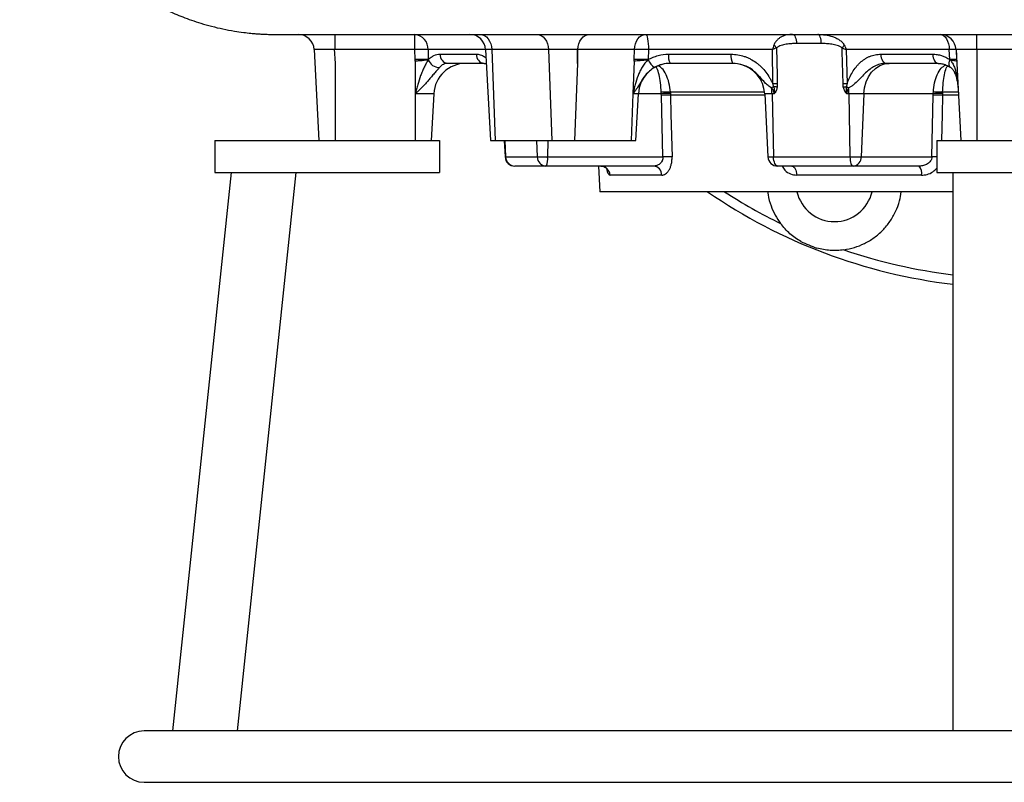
# Model space of a CAD drawing. Header units: millimetres. Extents: x 1899 to 3087, y 857 to 4238.
# Tile 1 of 10: x 1906 to 2519, y 857 to 1332. Entities that reach past the tile are written whole.
import ezdxf

# ---------------------------------------------------------------- set-up
doc = ezdxf.new("R2010")
doc.units = ezdxf.units.MM
doc.header["$LTSCALE"] = 2

msp = doc.modelspace()

# ---------------------------------------------------------------- linework, layer by layer
at = {"color": 7, "linetype": 'Continuous', "lineweight": 25}
for p, q in [((2102.32, 1313.7), (2102.32, 1323.17)), ((2152.1, 1313.7), (2152.1, 1323.17)), ((2484.32, 1323.17), (2491.19, 1323.17)), ((2089.36, 1313.7), (2092.32, 1257.17)), ((2101.86, 1314.11), (2102.32, 1305.17)), ((2152.1, 1313.7), (2102.32, 1313.7)), ((2152.27, 1307.51), (2152.1, 1313.7)), ((2160.28, 1313.7), (2160.45, 1307.51)), ((2196.16, 1313.69), (2199.13, 1257.17)), ((2235.32, 1313.7), (2199.96, 1313.7)), ((2199.96, 1313.7), (2202.05, 1257.17)), ((2235.32, 1313.7), (2237.41, 1257.17)), ((2253.33, 1314.11), (2253.33, 1305.17)), ((2288.84, 1313.7), (2253.65, 1313.7)), ((2288.73, 1307.51), (2288.84, 1313.7)), ((2297.64, 1313.7), (2297.53, 1307.51)), ((2374.84, 1313.7), (2297.64, 1313.7)), ((2375.2, 1292.37), (2374.84, 1313.7)), ((2485.1, 1313.7), (2420.88, 1313.7)), ((2420.88, 1313.7), (2421.39, 1292.37)), ((2485.43, 1307.51), (2485.1, 1313.7)), ((2489.34, 1314.11), (2489.81, 1305.17)), ((2502.32, 1313.72), (2502.32, 1257.17)), ((2167.69, 1310.86), (2190.34, 1310.86)), ((2310.17, 1310.86), (2349.07, 1310.86)), ((2442.43, 1310.86), (2474.78, 1310.86)), ((2102.32, 1305.17), (2102.32, 1257.17)), ((2152.32, 1306.5), (2152.32, 1286.22)), ((2195.25, 1305.17), (2172.59, 1305.17)), ((2253.33, 1305.17), (2251.55, 1257.17)), ((2288.74, 1306.5), (2287.98, 1286.22)), ((2350.11, 1305.17), (2311.21, 1305.17)), ((2478.22, 1305.17), (2445.87, 1305.17)), ((2489.81, 1305.17), (2492.32, 1257.17)), ((2163.85, 1286.22), (2152.32, 1286.22)), ((2152.32, 1286.22), (2152.32, 1257.17)), ((2163.85, 1286.22), (2162.32, 1257.17)), ((2287.98, 1286.22), (2286.91, 1257.17)), ((2289.84, 1257.17), (2291.36, 1286.22)), ((2306.62, 1246.86), (2305.66, 1285.27)), ((2370.06, 1286.22), (2372.12, 1246.86)), ((2374.64, 1286.22), (2375.57, 1246.86)), ((2375.92, 1286.22), (2374.64, 1286.22)), ((2422.57, 1286.22), (2421.2, 1286.22)), ((2431.8, 1286.22), (2422.57, 1286.22)), ((2422.57, 1286.22), (2423.21, 1246.86)), ((2431.8, 1286.22), (2430.16, 1246.86)), ((2475.14, 1286.22), (2431.8, 1286.22)), ((2474.28, 1246.86), (2475.13, 1285.27)), ((2027.32, 1257.17), (2027.32, 1237.17)), ((2027.32, 1257.17), (2167.32, 1257.17)), ((2167.32, 1257.17), (2167.32, 1237.17)), ((2199.13, 1257.17), (2202.05, 1257.17)), ((2202.05, 1257.17), (2237.41, 1257.17)), ((2207.75, 1257.17), (2208.29, 1246.86)), ((2237.41, 1257.17), (2251.55, 1257.17)), ((2251.55, 1257.17), (2286.91, 1257.17)), ((2286.91, 1257.17), (2289.84, 1257.17)), ((2477.32, 1257.17), (2477.32, 1237.17)), ((2477.32, 1257.17), (2577.32, 1257.17)), ((2208.6, 1246.86), (2228.33, 1246.86)), ((2228.33, 1246.86), (2234.77, 1246.86)), ((2234.77, 1246.86), (2306.62, 1246.86)), ((2375.57, 1246.86), (2423.21, 1246.86)), ((2423.21, 1246.86), (2430.16, 1246.86)), ((2430.16, 1246.86), (2474.28, 1246.86)), ((2214.3, 1241.17), (2214.28, 1241.17)), ((2233.67, 1241.17), (2214.3, 1241.17)), ((2233.99, 1241.17), (2233.67, 1241.17)), ((2300.78, 1241.17), (2233.99, 1241.17)), ((2266.49, 1241.17), (2267.32, 1225.17)), ((2378.28, 1241.17), (2378.12, 1241.17)), ((2425.07, 1241.17), (2378.28, 1241.17)), ((2425.41, 1241.17), (2425.07, 1241.17)), ((2466.42, 1241.17), (2425.41, 1241.17)), ((2037.66, 1237.17), (2001.09, 889.17)), ((2027.32, 1237.17), (2167.32, 1237.17)), ((2077.88, 1237.17), (2041.31, 889.17)), ((2305.87, 1235.49), (2273.68, 1235.49)), ((2467.79, 1235.49), (2390.07, 1235.49)), ((2477.32, 1237.17), (2577.32, 1237.17)), ((2487.32, 1237.17), (2487.32, 889.17)), ((2487.32, 1225.17), (2267.32, 1225.17)), ((3071.32, 889.17), (1983.32, 889.17)), ((1983.32, 857.17), (3071.32, 857.17))]:
    msp.add_line(p, q, dxfattribs=at)
at = {"color": 8, "linetype": 'Continuous', "lineweight": 25}
for p, q in [((2196.12, 1313.7), (2160.28, 1313.7)), ((2291.36, 1286.22), (2287.98, 1286.22)), ((2305.62, 1286.22), (2291.36, 1286.22)), ((2374.64, 1286.22), (2370.06, 1286.22)), ((2490.85, 1285.27), (2480.93, 1285.27)), ((2208.09, 1257.17), (2208.6, 1246.86)), ((2227.85, 1257.17), (2228.33, 1246.86)), ((2234.84, 1257.17), (2234.77, 1246.86)), ((2208.29, 1246.86), (2208.6, 1246.86)), ((2372.12, 1246.86), (2375.57, 1246.86))]:
    msp.add_line(p, q, dxfattribs=at)
at = {"color": 7, "linetype": 'Continuous', "lineweight": 25, "flags": 128}
for points in [[(2192.9, 1323.17), (2194.23, 1322.99), (2195.52, 1322.46), (2196.71, 1321.6), (2197.77, 1320.43), (2198.65, 1319), (2199.32, 1317.36), (2199.76, 1315.57), (2199.96, 1313.7)], [(2228.25, 1323.17), (2229.59, 1322.99), (2230.87, 1322.46), (2232.07, 1321.6), (2233.12, 1320.43), (2234, 1319), (2234.68, 1317.36), (2235.12, 1315.57), (2235.32, 1313.7)], [(2253.65, 1313.7), (2253.84, 1315.57), (2254.29, 1317.36), (2254.96, 1319), (2255.84, 1320.43), (2256.9, 1321.6), (2258.09, 1322.46), (2259.37, 1322.99), (2260.71, 1323.17)], [(2288.84, 1313.7), (2289.04, 1315.57), (2289.48, 1317.36), (2290.16, 1319), (2291.04, 1320.43), (2292.09, 1321.6), (2293.28, 1322.46), (2294.57, 1322.99), (2295.9, 1323.17)], [(2295.9, 1323.17), (2296.23, 1322.99), (2296.55, 1322.46), (2296.84, 1321.6), (2297.1, 1320.43), (2297.32, 1319), (2297.48, 1317.36), (2297.59, 1315.57), (2297.64, 1313.7)], [(2387.48, 1323.17), (2387.94, 1323.07), (2388.38, 1322.75), (2388.79, 1322.23), (2389.15, 1321.53), (2389.45, 1320.67), (2389.69, 1319.69), (2389.84, 1318.61), (2389.91, 1317.49)], [(2405.36, 1317.49), (2405.3, 1318.61), (2405.17, 1319.69), (2404.96, 1320.67), (2404.69, 1321.53), (2404.37, 1322.23), (2404, 1322.75), (2403.61, 1323.07), (2403.2, 1323.17)], [(2479.37, 1323.17), (2480.46, 1322.99), (2481.5, 1322.46), (2482.47, 1321.6), (2483.32, 1320.43), (2484.04, 1319), (2484.58, 1317.36), (2484.94, 1315.57), (2485.1, 1313.7)], [(2502.32, 1313.72), (2502.33, 1315.57), (2502.33, 1317.34), (2502.33, 1318.96), (2502.33, 1320.39), (2502.33, 1321.56), (2502.33, 1322.43), (2502.33, 1322.98), (2502.33, 1323.19)], [(2377.51, 1314.8), (2377.79, 1297.52), (2377.88, 1292.37)], [(2418.87, 1292.37), (2418.4, 1312.34), (2418.34, 1314.8)], [(2442.43, 1310.86), (2442.53, 1309.73), (2442.74, 1308.66), (2443.07, 1307.68), (2443.5, 1306.82), (2444.01, 1306.12), (2444.59, 1305.6), (2445.22, 1305.28), (2445.87, 1305.17)], [(2474.78, 1310.86), (2474.88, 1309.73), (2475.09, 1308.66), (2475.42, 1307.68), (2475.85, 1306.82), (2476.36, 1306.12), (2476.94, 1305.6), (2477.57, 1305.28), (2478.22, 1305.17)], [(2431.8, 1286.22), (2432.24, 1289.97), (2433.23, 1293.55), (2434.75, 1296.82), (2436.72, 1299.68), (2439.09, 1302.02), (2441.76, 1303.75), (2444.65, 1304.81), (2447.64, 1305.17)], [(2419.05, 1290.34), (2419.31, 1290.39), (2419.57, 1290.44), (2419.83, 1290.49), (2420.09, 1290.54), (2420.34, 1290.58), (2420.59, 1290.63), (2420.83, 1290.67), (2421.08, 1290.72)], [(2311.36, 1285.27), (2311.66, 1273.29), (2312.33, 1246.86)], [(2378.28, 1241.17), (2377.77, 1241.28), (2377.28, 1241.6), (2376.82, 1242.12), (2376.41, 1242.82), (2376.08, 1243.68), (2375.82, 1244.66), (2375.65, 1245.73), (2375.57, 1246.86)], [(2423.21, 1246.86), (2423.26, 1245.73), (2423.38, 1244.66), (2423.55, 1243.68), (2423.79, 1242.82), (2424.06, 1242.12), (2424.38, 1241.6), (2424.72, 1241.28), (2425.07, 1241.17)], [(2386.91, 1241.17), (2387.51, 1241.07), (2388.08, 1240.75), (2388.62, 1240.23), (2389.09, 1239.53), (2389.48, 1238.67), (2389.78, 1237.69), (2389.98, 1236.61), (2390.07, 1235.49)]]:
    msp.add_lwpolyline(points, dxfattribs=at)
at = {"color": 8, "linetype": 'Continuous', "lineweight": 25, "flags": 128}
for points in [[(2485.46, 1307.45), (2485.09, 1306.42), (2484.87, 1305.44), (2484.81, 1304.56), (2484.92, 1303.81), (2485.18, 1303.21), (2485.57, 1302.81)], [(2480.93, 1285.27), (2480.68, 1273.29), (2480.33, 1257.17)]]:
    msp.add_lwpolyline(points, dxfattribs=at)
at = {"color": 7, "linetype": 'Continuous', "lineweight": 25}
for centre, radius, start, end in [((2079.37, 1313.17), 10, 3, 90), ((2151.16, 1314.1), 9.12, 357.47669, 84.12524), ((2186.18, 1313.17), 10, 2.77249, 89.98976), ((2479.37, 1313.17), 10, 3, 90), ((2156.19, 1190.8), 122.97, 88.09387, 91.90613), ((2293.24, 1170.38), 143.38, 88.24241, 91.75759), ((2365, 1303.93), 16.57, 41.00588, 49.1458), ((2402.21, 1329), 21.49, 318.63575, 324.29914), ((2487.23, 1286.18), 27.6, 85.57576, 94.42424), ((2156.36, 1184.61), 122.97, 88.09387, 91.90613), ((2167.32, 1309.89), 7.31, 199.51743, 270.46369), ((2173.15, 1310.62), 5.47, 177.47669, 264.12524), ((2195.81, 1310.62), 5.47, 177.47669, 264.12524), ((2293.13, 1164.2), 143.38, 88.24241, 91.75759), ((2306.77, 1310.96), 9.92, 200.75888, 237.71404), ((2319.01, 1309.54), 8.93, 171.48605, 209.25327), ((2357.9, 1309.54), 8.93, 171.48605, 209.25327), ((2487.56, 1279.99), 27.6, 85.57576, 94.42424), ((2183.82, 1285.17), 20, 90, 177), ((2311.33, 1285.17), 20, 90, 120.58098), ((2350.09, 1285.17), 20, 3, 77.33093), ((2311.33, 1285.17), 20, 133.19681, 177), ((2426.94, 1214.42), 91.92, 123.9002, 124.85583), ((2331.63, 1285.22), 43.02, 1.33663, 6.18588), ((2376.54, 1122.62), 169.76, 89.54683, 90.45317), ((2364.78, 1222.27), 69.31, 79.17526, 80.96455), ((2420.13, 1142.89), 149.49, 89.51692, 90.48308), ((2429.98, 1302.93), 15.11, 233.90628, 239.92173), ((2360.1, 1285.22), 62.47, 0.915, 4.25004), ((2308.43, 1248.36), 38.92, 85.81665, 94.18335), ((2310.5, 1217.41), 68.98, 89.32885, 94.05811), ((2308.51, 1211.23), 74.09, 87.79575, 92.20425), ((2478.03, 1208.1), 77.22, 87.84407, 92.15593), ((2479.6, 1232.58), 53.82, 88.56536, 94.75317), ((2478.06, 1246.73), 40.55, 85.90767, 94.09233), ((2214.28, 1247.17), 6, 183, 270), ((2214.44, 1247.01), 5.84, 181.48536, 268.6114), ((2233.99, 1246.83), 5.66, 179.68094, 266.75649), ((2223.48, 1245.51), 11.37, 337.54529, 6.79139), ((2309.47, 1173.15), 73.76, 87.77982, 92.22018), ((2378.12, 1247.17), 6, 183, 270), ((2424.76, 1246.55), 5.41, 276.91266, 3.29475), ((2267.77, 1235.26), 5.91, 2.18988, 89.27484), ((2300.32, 1235.64), 5.55, 358.40836, 85.29298), ((2460.63, 1236.77), 7.27, 349.81944, 37.25961), ((2527.32, 1505.17), 340, 235.43968, 263.24367), ((2413.57, 1230.55), 24, 192.94606, 347.05394), ((2527.32, 1505.17), 338.94, 246.58727, 248.41273), ((1983.32, 873.17), 16, 90, 270)]:
    msp.add_arc(centre, radius, start, end, dxfattribs=at)
at = {"color": 8, "linetype": 'Continuous', "lineweight": 25}
for centre, radius, start, end in [((2476.78, 1190.25), 56.66, 89.45113, 92.53363), ((2527.32, 1505.17), 334.1, 236.93589, 243.8372), ((2527.32, 1505.17), 334.1, 251.1628, 263.12389)]:
    msp.add_arc(centre, radius, start, end, dxfattribs=at)
at = {"color": 7, "linetype": 'Continuous', "lineweight": 25}
for points, knots in [([(1905.8, 1481.46), (1905.82, 1481.01), (1905.94, 1478.32), (1906.31, 1471.87), (1907.2, 1461.77), (1909.12, 1450.58), (1911.57, 1440.5), (1914.11, 1432.2), (1917.75, 1422.12), (1923.32, 1409.66), (1931.84, 1394.98), (1941.95, 1381.22), (1953.27, 1368.83), (1965.09, 1358.35), (1976.52, 1349.99), (1986.86, 1343.68), (1995.36, 1339.27), (2002.05, 1336.23), (2007.51, 1333.99), (2012.97, 1331.97), (2018.93, 1330.02), (2025.47, 1328.18), (2032.41, 1326.55), (2039.1, 1325.29), (2044.92, 1324.45), (2049.41, 1323.95), (2052.42, 1323.68), (2054.32, 1323.55), (2055.55, 1323.47), (2056.58, 1323.41), (2057.99, 1323.33), (2059.5, 1323.27), (2061.06, 1323.23), (2062.54, 1323.2), (2064.04, 1323.18), (2065.68, 1323.17), (2067.56, 1323.17), (2069.84, 1323.17), (2072.68, 1323.17), (2076.25, 1323.17), (2081.49, 1323.17), (2089.23, 1323.17), (2100.02, 1323.17), (2112.71, 1323.17), (2127.23, 1323.17), (2143.53, 1323.17), (2161.51, 1323.17), (2181.04, 1323.17), (2201.99, 1323.17), (2224.21, 1323.17), (2247.55, 1323.17), (2271.52, 1323.17), (2295.67, 1323.17), (2319.47, 1323.17), (2342.68, 1323.17), (2365.13, 1323.17), (2386.69, 1323.17), (2407.27, 1323.17), (2426.8, 1323.17), (2445.84, 1323.17), (2464.87, 1323.17), (2477.79, 1323.17), (2484.32, 1323.17)], [0, 0, 0, 0, 0.00147, 0.008891, 0.021234, 0.034626, 0.046106, 0.05531, 0.063244, 0.081618, 0.100316, 0.119129, 0.137743, 0.15539, 0.170916, 0.184159, 0.195115, 0.202275, 0.208214, 0.214447, 0.221303, 0.228738, 0.236697, 0.244614, 0.251025, 0.255938, 0.259437, 0.260934, 0.262191, 0.263643, 0.265408, 0.270103, 0.276545, 0.284829, 0.294965, 0.306953, 0.320795, 0.336487, 0.354028, 0.37342, 0.394301, 0.427696, 0.460824, 0.493758, 0.526574, 0.559344, 0.592118, 0.624861, 0.657525, 0.690062, 0.722434, 0.754422, 0.785077, 0.814234, 0.841861, 0.867953, 0.892542, 0.91566, 0.937328, 0.957655, 0.978564, 1, 1, 1, 1]), ([(2387.48, 1323.17), (2386.32, 1323.17), (2385.19, 1323.07), (2382.98, 1322.65), (2381.9, 1322.32), (2380.34, 1321.58), (2379.83, 1321.3), (2378.86, 1320.64), (2378.4, 1320.26), (2377.52, 1319.39), (2377.11, 1318.9), (2376.57, 1318.06), (2376.4, 1317.77), (2376.1, 1317.14), (2375.96, 1316.81), (2375.84, 1316.46)], [0, 0, 0, 0, 0.25, 0.25, 0.5, 0.5, 0.625, 0.625, 0.75, 0.75, 0.875, 0.875, 0.9375, 0.9375, 1, 1, 1, 1]), ([(2403.2, 1323.17), (2404.75, 1323.17), (2406.29, 1323.07), (2409.33, 1322.65), (2410.83, 1322.32), (2413.05, 1321.58), (2413.77, 1321.3), (2415.16, 1320.64), (2415.84, 1320.26), (2417.13, 1319.39), (2417.74, 1318.9), (2418.55, 1318.06), (2418.8, 1317.77), (2419.27, 1317.14), (2419.48, 1316.81), (2419.66, 1316.46)], [0, 0, 0, 0, 0.25, 0.25, 0.5, 0.5, 0.625, 0.625, 0.75, 0.75, 0.875, 0.875, 0.9375, 0.9375, 1, 1, 1, 1]), ([(2491.19, 1323.17), (2491.62, 1323.17), (2492.06, 1323.17), (2492.94, 1323.18), (2493.38, 1323.18), (2494.73, 1323.18), (2495.65, 1323.18), (2497.53, 1323.19), (2498.49, 1323.19), (2500.4, 1323.19), (2501.36, 1323.19), (2502.33, 1323.19)], [0, 0, 0, 0, 0.125, 0.125, 0.25, 0.25, 0.5, 0.5, 0.75, 0.75, 1, 1, 1, 1]), ([(2101.88, 1313.7), (2101.04, 1313.7), (2100.22, 1313.7), (2098.59, 1313.7), (2097.8, 1313.7), (2096.67, 1313.7), (2096.3, 1313.7), (2095.58, 1313.7), (2095.22, 1313.7), (2094.2, 1313.7), (2093.57, 1313.7), (2092.42, 1313.7), (2091.9, 1313.7), (2091, 1313.7), (2090.62, 1313.7), (2090.15, 1313.7), (2090.01, 1313.7), (2089.78, 1313.7), (2089.68, 1313.7), (2089.44, 1313.7), (2089.36, 1313.7), (2089.36, 1313.7)], [0, 0, 0, 0, 0.125, 0.125, 0.25, 0.25, 0.3125, 0.3125, 0.375, 0.375, 0.5, 0.5, 0.625, 0.625, 0.75, 0.75, 0.8125, 0.8125, 0.875, 0.875, 1, 1, 1, 1]), ([(2253.33, 1313.7), (2252.72, 1313.7), (2252.05, 1313.7), (2250.63, 1313.7), (2249.89, 1313.7), (2248.74, 1313.7), (2248.34, 1313.7), (2247.54, 1313.7), (2247.13, 1313.7), (2245.91, 1313.7), (2245.08, 1313.7), (2243.43, 1313.7), (2242.59, 1313.7), (2240.97, 1313.7), (2240.18, 1313.7), (2239.04, 1313.7), (2238.66, 1313.7), (2237.93, 1313.7), (2237.57, 1313.7), (2236.55, 1313.7), (2235.91, 1313.7), (2235.32, 1313.7)], [0, 0, 0, 0, 0.125, 0.125, 0.25, 0.25, 0.3125, 0.3125, 0.375, 0.375, 0.5, 0.5, 0.625, 0.625, 0.75, 0.75, 0.8125, 0.8125, 0.875, 0.875, 1, 1, 1, 1]), ([(2375.84, 1316.46), (2375.69, 1316.01), (2375.53, 1315.56), (2375.2, 1314.64), (2375.02, 1314.17), (2374.84, 1313.7)], [0, 0, 0, 0, 0.5, 0.5, 1, 1, 1, 1]), ([(2377.51, 1314.8), (2377.08, 1314.63), (2376.65, 1314.44), (2375.76, 1314.08), (2375.3, 1313.89), (2374.84, 1313.7)], [0, 0, 0, 0, 0.5, 0.5, 1, 1, 1, 1]), ([(2389.91, 1317.49), (2388.82, 1317.49), (2387.74, 1317.46), (2385.6, 1317.32), (2384.53, 1317.21), (2382.41, 1316.88), (2381.36, 1316.66), (2379.83, 1316.17), (2379.32, 1315.98), (2378.6, 1315.62), (2378.36, 1315.49), (2377.91, 1315.18), (2377.7, 1315.01), (2377.51, 1314.8)], [0, 0, 0, 0, 0.25, 0.25, 0.5, 0.5, 0.75, 0.75, 0.875, 0.875, 0.9375, 0.9375, 1, 1, 1, 1]), ([(2418.34, 1314.8), (2418.13, 1315.01), (2417.9, 1315.18), (2417.41, 1315.49), (2417.16, 1315.62), (2416.38, 1315.98), (2415.84, 1316.17), (2414.22, 1316.66), (2413.12, 1316.88), (2410.9, 1317.21), (2409.79, 1317.32), (2407.58, 1317.46), (2406.47, 1317.49), (2405.36, 1317.49)], [0, 0, 0, 0, 0.0625, 0.0625, 0.125, 0.125, 0.25, 0.25, 0.5, 0.5, 0.75, 0.75, 1, 1, 1, 1]), ([(2418.34, 1314.8), (2418.8, 1314.63), (2419.24, 1314.44), (2420.08, 1314.08), (2420.49, 1313.89), (2420.88, 1313.7)], [0, 0, 0, 0, 0.5, 0.5, 1, 1, 1, 1]), ([(2419.66, 1316.46), (2419.9, 1316.01), (2420.12, 1315.56), (2420.53, 1314.64), (2420.72, 1314.17), (2420.88, 1313.7)], [0, 0, 0, 0, 0.5, 0.5, 1, 1, 1, 1]), ([(2502.32, 1313.72), (2501.49, 1313.72), (2500.66, 1313.72), (2499.02, 1313.71), (2498.22, 1313.7), (2496.69, 1313.7), (2495.95, 1313.7), (2494.55, 1313.7), (2493.91, 1313.7), (2493.02, 1313.7), (2492.73, 1313.7), (2492.19, 1313.7), (2491.93, 1313.7), (2491.22, 1313.7), (2490.82, 1313.7), (2490.14, 1313.7), (2489.88, 1313.7), (2489.51, 1313.7), (2489.4, 1313.7), (2489.37, 1313.7)], [0, 0, 0, 0, 0.125, 0.125, 0.25, 0.25, 0.375, 0.375, 0.5, 0.5, 0.5625, 0.5625, 0.625, 0.625, 0.75, 0.75, 0.875, 0.875, 1, 1, 1, 1]), ([(2160.36, 1307.39), (2160.31, 1307.35), (2160.25, 1307.33), (2160.14, 1307.28), (2160.08, 1307.26), (2159.9, 1307.21), (2159.77, 1307.19), (2159.38, 1307.11), (2159.1, 1307.08), (2158.21, 1306.97), (2157.56, 1306.92), (2156.16, 1306.8), (2155.43, 1306.74), (2153.91, 1306.62), (2153.11, 1306.56), (2152.32, 1306.5)], [0, 0, 0, 0, 0.03125, 0.03125, 0.0625, 0.0625, 0.125, 0.125, 0.25, 0.25, 0.5, 0.5, 0.75, 0.75, 1, 1, 1, 1]), ([(2160.36, 1307.39), (2159.96, 1306.72), (2159.55, 1306), (2158.92, 1304.83), (2158.71, 1304.43), (2158.29, 1303.62), (2158.09, 1303.21), (2157.49, 1301.95), (2157.1, 1301.08), (2156.37, 1299.32), (2156.01, 1298.41), (2155.01, 1295.67), (2154.42, 1293.81), (2153.6, 1290.98), (2153.33, 1290.03), (2152.82, 1288.13), (2152.57, 1287.17), (2152.32, 1286.22)], [0, 0, 0, 0, 0.125, 0.125, 0.1875, 0.1875, 0.25, 0.25, 0.375, 0.375, 0.5, 0.5, 0.75, 0.75, 0.875, 0.875, 1, 1, 1, 1]), ([(2160.36, 1307.39), (2160.38, 1307.4), (2160.39, 1307.42), (2160.41, 1307.43), (2160.42, 1307.43), (2160.42, 1307.44), (2160.43, 1307.45)], [0, 0, 0, 0, 0.00004581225, 0.00004581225, 0.00004581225, 0.00006531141, 0.00006531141, 0.00006531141, 0.00006531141]), ([(2160.45, 1307.51), (2160.99, 1308.06), (2161.55, 1308.54), (2162.71, 1309.37), (2163.31, 1309.73), (2165.14, 1310.57), (2166.39, 1310.86), (2167.69, 1310.86)], [0, 0, 0, 0, 0.25, 0.25, 0.5, 0.5, 1, 1, 1, 1]), ([(2297.38, 1307.39), (2296.66, 1306.72), (2296, 1306), (2295.08, 1304.83), (2294.79, 1304.43), (2294.23, 1303.62), (2293.96, 1303.21), (2293.2, 1301.95), (2292.75, 1301.08), (2291.9, 1299.32), (2291.52, 1298.41), (2290.47, 1295.67), (2289.88, 1293.81), (2289.11, 1290.98), (2288.87, 1290.03), (2288.41, 1288.13), (2288.19, 1287.17), (2287.98, 1286.22)], [0, 0, 0, 0, 0.125, 0.125, 0.1875, 0.1875, 0.25, 0.25, 0.375, 0.375, 0.5, 0.5, 0.75, 0.75, 0.875, 0.875, 1, 1, 1, 1]), ([(2297.38, 1307.39), (2297.28, 1307.35), (2297.19, 1307.33), (2297, 1307.28), (2296.9, 1307.26), (2296.61, 1307.21), (2296.42, 1307.19), (2295.83, 1307.11), (2295.43, 1307.08), (2294.26, 1306.97), (2293.49, 1306.92), (2291.98, 1306.8), (2291.27, 1306.74), (2289.93, 1306.62), (2289.29, 1306.56), (2288.74, 1306.5)], [0, 0, 0, 0, 0.03125, 0.03125, 0.0625, 0.0625, 0.125, 0.125, 0.25, 0.25, 0.5, 0.5, 0.75, 0.75, 1, 1, 1, 1]), ([(2297.38, 1307.39), (2297.4, 1307.4), (2297.43, 1307.42), (2297.46, 1307.43), (2297.47, 1307.43), (2297.48, 1307.44), (2297.49, 1307.45)], [0, 0, 0, 0, 0.00004581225, 0.00004581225, 0.00004581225, 0.00006531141, 0.00006531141, 0.00006531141, 0.00006531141]), ([(2297.53, 1307.51), (2298.49, 1308.06), (2299.49, 1308.54), (2301.53, 1309.37), (2302.58, 1309.73), (2305.78, 1310.57), (2307.95, 1310.86), (2310.17, 1310.86)], [0, 0, 0, 0, 0.25, 0.25, 0.5, 0.5, 1, 1, 1, 1]), ([(2349.07, 1310.86), (2350.48, 1310.86), (2351.89, 1310.74), (2354.65, 1310.29), (2356, 1309.95), (2357.99, 1309.28), (2358.65, 1309.04), (2359.95, 1308.48), (2360.59, 1308.18), (2362.47, 1307.2), (2363.66, 1306.45), (2365.36, 1305.2), (2365.91, 1304.77), (2366.98, 1303.84), (2367.51, 1303.36), (2369.02, 1301.86), (2369.95, 1300.79), (2371.66, 1298.54), (2372.44, 1297.36), (2373.52, 1295.52), (2373.87, 1294.9), (2374.54, 1293.64), (2374.86, 1293), (2375.2, 1292.37)], [0, 0, 0, 0, 0.125, 0.125, 0.25, 0.25, 0.3125, 0.3125, 0.375, 0.375, 0.5, 0.5, 0.5625, 0.5625, 0.625, 0.625, 0.75, 0.75, 0.875, 0.875, 0.9375, 0.9375, 1, 1, 1, 1]), ([(2421.39, 1292.37), (2421.64, 1293), (2421.89, 1293.64), (2422.4, 1294.9), (2422.67, 1295.52), (2423.5, 1297.36), (2424.11, 1298.55), (2425.46, 1300.81), (2426.19, 1301.87), (2427.38, 1303.37), (2427.79, 1303.84), (2428.65, 1304.77), (2429.1, 1305.21), (2430.48, 1306.47), (2431.44, 1307.21), (2432.96, 1308.18), (2433.47, 1308.48), (2434.53, 1309.04), (2435.07, 1309.29), (2436.72, 1309.96), (2437.83, 1310.29), (2440.1, 1310.74), (2441.26, 1310.86), (2442.43, 1310.86)], [0, 0, 0, 0, 0.0625, 0.0625, 0.125, 0.125, 0.25, 0.25, 0.375, 0.375, 0.4375, 0.4375, 0.5, 0.5, 0.625, 0.625, 0.6875, 0.6875, 0.75, 0.75, 0.875, 0.875, 1, 1, 1, 1]), ([(2474.78, 1310.86), (2475.71, 1310.86), (2476.63, 1310.79), (2478.47, 1310.5), (2479.38, 1310.28), (2482.06, 1309.43), (2483.78, 1308.6), (2485.43, 1307.51)], [0, 0, 0, 0, 0.25, 0.25, 0.5, 0.5, 1, 1, 1, 1]), ([(2485.56, 1307.39), (2485.53, 1307.4), (2485.51, 1307.42), (2485.49, 1307.43), (2485.48, 1307.43), (2485.47, 1307.44), (2485.46, 1307.45)], [0, 0, 0, 0, 0.00004581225, 0.00004581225, 0.00004581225, 0.00006531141, 0.00006531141, 0.00006531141, 0.00006531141]), ([(2485.56, 1307.39), (2486.17, 1306.72), (2486.69, 1306), (2487.36, 1304.83), (2487.56, 1304.43), (2487.94, 1303.62), (2488.11, 1303.21), (2488.58, 1301.95), (2488.85, 1301.08), (2489.3, 1299.32), (2489.49, 1298.41), (2489.98, 1295.67), (2490.21, 1293.81), (2490.48, 1290.98), (2490.56, 1290.03), (2490.69, 1288.13), (2490.75, 1287.17), (2490.8, 1286.22)], [0, 0, 0, 0, 0.125, 0.125, 0.1875, 0.1875, 0.25, 0.25, 0.375, 0.375, 0.5, 0.5, 0.75, 0.75, 0.875, 0.875, 1, 1, 1, 1]), ([(2485.56, 1307.39), (2485.64, 1307.35), (2485.71, 1307.33), (2485.87, 1307.28), (2485.95, 1307.26), (2486.17, 1307.21), (2486.32, 1307.19), (2486.76, 1307.11), (2487.04, 1307.08), (2487.81, 1306.97), (2488.25, 1306.92), (2488.98, 1306.8), (2489.26, 1306.74), (2489.64, 1306.62), (2489.74, 1306.56), (2489.74, 1306.5)], [0, 0, 0, 0, 0.03125, 0.03125, 0.0625, 0.0625, 0.125, 0.125, 0.25, 0.25, 0.5, 0.5, 0.75, 0.75, 1, 1, 1, 1]), ([(2167.38, 1302.57), (2166.97, 1302.1), (2166.49, 1301.57), (2165.7, 1300.67), (2165.42, 1300.35), (2164.85, 1299.69), (2164.56, 1299.35), (2163.67, 1298.32), (2163.06, 1297.6), (2161.81, 1296.12), (2161.18, 1295.36), (2159.9, 1293.88), (2159.26, 1293.14), (2157.94, 1291.69), (2157.27, 1290.98), (2155.89, 1289.59), (2155.19, 1288.9), (2154.12, 1287.89), (2153.76, 1287.55), (2153.05, 1286.88), (2152.68, 1286.55), (2152.32, 1286.22)], [0, 0, 0, 0, 0.125, 0.125, 0.1875, 0.1875, 0.25, 0.25, 0.375, 0.375, 0.5, 0.5, 0.625, 0.625, 0.75, 0.75, 0.875, 0.875, 0.9375, 0.9375, 1, 1, 1, 1]), ([(2172.59, 1305.17), (2171.63, 1305.17), (2170.7, 1304.95), (2169.37, 1304.29), (2168.94, 1304.01), (2168.13, 1303.37), (2167.75, 1302.99), (2167.38, 1302.57)], [0, 0, 0, 0, 0.5, 0.5, 0.75, 0.75, 1, 1, 1, 1]), ([(2195.29, 1305.13), (2195.5, 1305.14), (2195.85, 1305.17), (2196.41, 1304.92), (2196.63, 1304.82)], [0, 0, 0, 0, 0.611184, 1, 1, 1, 1]), ([(2301.47, 1302.57), (2300.33, 1301.91), (2298.93, 1301.09), (2297.9, 1299.91), (2297.7, 1299.69)], [0, 0, 0, 0, 0.810693, 1, 1, 1, 1]), ([(2311.21, 1305.17), (2309.49, 1305.17), (2307.81, 1304.95), (2305.35, 1304.29), (2304.54, 1304.01), (2302.97, 1303.37), (2302.21, 1302.99), (2301.47, 1302.57)], [0, 0, 0, 0, 0.5, 0.5, 0.75, 0.75, 1, 1, 1, 1]), ([(2357.9, 1303.49), (2355.83, 1304.22), (2353.28, 1305.12), (2350.61, 1305.16), (2350.11, 1305.17)], [0, 0, 0, 0, 0.811837, 1, 1, 1, 1]), ([(2445.87, 1305.17), (2444.77, 1305.17), (2443.69, 1305.05), (2442.09, 1304.69), (2441.56, 1304.55), (2440.5, 1304.19), (2439.97, 1303.99), (2438.43, 1303.29), (2437.43, 1302.72), (2435.5, 1301.41), (2434.56, 1300.65), (2432.75, 1299.02), (2431.88, 1298.14), (2430.14, 1296.33), (2429.27, 1295.4), (2427.47, 1293.58), (2426.54, 1292.7), (2425.05, 1291.51), (2424.55, 1291.13), (2423.49, 1290.43), (2422.96, 1290.11), (2422.4, 1289.85)], [0, 0, 0, 0, 0.125, 0.125, 0.1875, 0.1875, 0.25, 0.25, 0.375, 0.375, 0.5, 0.5, 0.625, 0.625, 0.75, 0.75, 0.875, 0.875, 0.9375, 0.9375, 1, 1, 1, 1]), ([(2478.27, 1305.12), (2478.99, 1305.1), (2480.61, 1305.05), (2483.09, 1304.27), (2484.77, 1303.27), (2485.58, 1302.79)], [0, 0, 0, 0, 0.296968, 0.663851, 1, 1, 1, 1]), ([(2485.55, 1302.78), (2485.85, 1302.58), (2486.67, 1302.03), (2487.67, 1300.85), (2488.73, 1298.95), (2489.58, 1296.3), (2490.19, 1293.08), (2490.59, 1289.67), (2490.74, 1287.29), (2490.8, 1286.22)], [0, 0, 0, 0, 0.067378, 0.180853, 0.33154, 0.489825, 0.654367, 0.84362, 1, 1, 1, 1]), ([(2375.92, 1286.22), (2375.92, 1286.56), (2375.88, 1286.89), (2375.72, 1287.54), (2375.61, 1287.87), (2375.2, 1288.78), (2374.83, 1289.34), (2374.4, 1289.85)], [0, 0, 0, 0, 0.25, 0.25, 0.5, 0.5, 1, 1, 1, 1]), ([(2375.67, 1290.72), (2375.6, 1291), (2375.52, 1291.27), (2375.36, 1291.82), (2375.28, 1292.1), (2375.2, 1292.37)], [0, 0, 0, 0, 0.5, 0.5, 1, 1, 1, 1]), ([(2375.67, 1290.72), (2375.88, 1289.98), (2376.02, 1289.23), (2376.11, 1287.72), (2376.07, 1286.96), (2375.92, 1286.22)], [0, 0, 0, 0, 0.5, 0.5, 1, 1, 1, 1]), ([(2377.8, 1290.34), (2377.7, 1289.55), (2377.51, 1288.79), (2377.05, 1287.72), (2376.87, 1287.38), (2376.45, 1286.75), (2376.2, 1286.47), (2375.92, 1286.22)], [0, 0, 0, 0, 0.5, 0.5, 0.75, 0.75, 1, 1, 1, 1]), ([(2377.88, 1292.37), (2377.89, 1292.03), (2377.89, 1291.69), (2377.86, 1291.02), (2377.84, 1290.68), (2377.8, 1290.34)], [0, 0, 0, 0, 0.5, 0.5, 1, 1, 1, 1]), ([(2419.05, 1290.34), (2418.99, 1290.68), (2418.95, 1291.02), (2418.9, 1291.69), (2418.88, 1292.03), (2418.87, 1292.37)], [0, 0, 0, 0, 0.5, 0.5, 1, 1, 1, 1]), ([(2419.05, 1290.34), (2419.18, 1289.55), (2419.41, 1288.79), (2419.94, 1287.72), (2420.15, 1287.38), (2420.62, 1286.75), (2420.9, 1286.47), (2421.2, 1286.22)], [0, 0, 0, 0, 0.5, 0.5, 0.75, 0.75, 1, 1, 1, 1]), ([(2421.08, 1290.72), (2420.94, 1289.98), (2420.87, 1289.24), (2420.91, 1287.72), (2421.01, 1286.96), (2421.2, 1286.22)], [0, 0, 0, 0, 0.5, 0.5, 1, 1, 1, 1]), ([(2421.39, 1292.37), (2421.34, 1292.1), (2421.28, 1291.82), (2421.17, 1291.27), (2421.12, 1291), (2421.08, 1290.72)], [0, 0, 0, 0, 0.5, 0.5, 1, 1, 1, 1]), ([(2422.4, 1289.85), (2422.05, 1289.34), (2421.74, 1288.78), (2421.41, 1287.87), (2421.33, 1287.54), (2421.22, 1286.89), (2421.19, 1286.56), (2421.2, 1286.22)], [0, 0, 0, 0, 0.5, 0.5, 0.75, 0.75, 1, 1, 1, 1]), ([(2306.62, 1246.86), (2306.64, 1246.41), (2306.61, 1245.97), (2306.48, 1245.33), (2306.42, 1245.12), (2306.28, 1244.72), (2306.2, 1244.53), (2305.93, 1243.98), (2305.71, 1243.64), (2305.22, 1243.03), (2304.95, 1242.77), (2304.38, 1242.3), (2304.07, 1242.1), (2303.45, 1241.76), (2303.13, 1241.62), (2302.47, 1241.39), (2302.13, 1241.31), (2301.46, 1241.2), (2301.12, 1241.17), (2300.78, 1241.17)], [0, 0, 0, 0, 0.125, 0.125, 0.1875, 0.1875, 0.25, 0.25, 0.375, 0.375, 0.5, 0.5, 0.625, 0.625, 0.75, 0.75, 0.875, 0.875, 1, 1, 1, 1]), ([(2305.87, 1235.49), (2306.29, 1235.49), (2306.7, 1235.55), (2307.51, 1235.82), (2307.92, 1236.03), (2308.7, 1236.56), (2309.07, 1236.88), (2309.6, 1237.47), (2309.78, 1237.69), (2310.11, 1238.14), (2310.27, 1238.39), (2310.73, 1239.15), (2311.02, 1239.72), (2311.51, 1240.96), (2311.71, 1241.62), (2312.05, 1243.03), (2312.17, 1243.78), (2312.32, 1245.29), (2312.35, 1246.07), (2312.33, 1246.86)], [0, 0, 0, 0, 0.125, 0.125, 0.25, 0.25, 0.375, 0.375, 0.4375, 0.4375, 0.5, 0.5, 0.625, 0.625, 0.75, 0.75, 0.875, 0.875, 1, 1, 1, 1]), ([(2474.28, 1246.86), (2474.27, 1246.41), (2474.2, 1245.97), (2473.99, 1245.33), (2473.91, 1245.12), (2473.7, 1244.72), (2473.59, 1244.53), (2473.22, 1243.98), (2472.92, 1243.64), (2472.26, 1243.03), (2471.9, 1242.77), (2471.14, 1242.3), (2470.74, 1242.1), (2469.92, 1241.76), (2469.5, 1241.62), (2468.63, 1241.39), (2468.19, 1241.31), (2467.31, 1241.2), (2466.86, 1241.17), (2466.42, 1241.17)], [0, 0, 0, 0, 0.125, 0.125, 0.1875, 0.1875, 0.25, 0.25, 0.375, 0.375, 0.5, 0.5, 0.625, 0.625, 0.75, 0.75, 0.875, 0.875, 1, 1, 1, 1]), ([(2267.89, 1241.15), (2267.94, 1241.16), (2268.56, 1241.25), (2269.71, 1240.89), (2270.93, 1240.22), (2271.61, 1239.54), (2271.86, 1239.14), (2271.84, 1239.18), (2271.83, 1239.19)], [0, 0, 0, 0, 0.0227006, 0.2932587, 0.5223396, 0.7259267, 0.9172727, 1, 1, 1, 1]), ([(2372.04, 1225.17), (2372.09, 1224.53), (2372.31, 1221.53), (2373.83, 1216.59), (2376.42, 1210.52), (2378.81, 1207.04), (2380.01, 1205.3)], [0, 0, 0, 0, 0.089405, 0.416113, 0.708056, 1, 1, 1, 1]), ([(2419.45, 1188.96), (2421.64, 1189.38), (2426.04, 1190.21), (2432.4, 1192.8), (2438.37, 1196.41), (2443.75, 1201.05), (2448.27, 1206.54), (2451.8, 1212.71), (2454.19, 1218.98), (2454.84, 1223.25), (2455.14, 1225.17)], [0, 0, 0, 0, 0.122592, 0.245183, 0.374755, 0.504327, 0.633915, 0.763503, 0.893105, 1, 1, 1, 1]), ([(2392.64, 1194.14), (2391.41, 1194.84), (2390.23, 1195.6), (2387.96, 1197.23), (2386.86, 1198.1), (2384.76, 1199.96), (2383.74, 1200.95), (2381.8, 1203.05), (2380.88, 1204.15), (2380.01, 1205.3)], [0, 0, 0, 0, 0.25, 0.25, 0.5, 0.5, 0.75, 0.75, 1, 1, 1, 1]), ([(2419.45, 1188.96), (2418.02, 1188.76), (2416.59, 1188.63), (2413.76, 1188.53), (2412.34, 1188.54), (2409.51, 1188.72), (2408.11, 1188.88), (2405.34, 1189.34), (2403.98, 1189.64), (2402.62, 1190)], [0, 0, 0, 0, 0.25, 0.25, 0.5, 0.5, 0.75, 0.75, 1, 1, 1, 1])]:
    msp.add_open_spline(points, degree=3, knots=knots, dxfattribs=at)
for points in [[(2502.33, 1323.19), (2518.99, 1323.18), (2535.65, 1323.18), (2552.31, 1323.2)], [(2101.86, 1314.11), (2102.01, 1313.97), (2102.17, 1313.83), (2102.32, 1313.7)], [(2253.33, 1314.11), (2253.44, 1313.97), (2253.54, 1313.83), (2253.65, 1313.7)], [(2253.33, 1313.7), (2253.33, 1313.83), (2253.33, 1313.97), (2253.33, 1314.11)], [(2253.33, 1305.17), (2253.33, 1308.01), (2253.33, 1310.86), (2253.33, 1313.7)], [(2405.36, 1317.49), (2400.15, 1317.49), (2395, 1317.49), (2389.91, 1317.49)], [(2489.34, 1314.11), (2489.35, 1313.97), (2489.36, 1313.83), (2489.37, 1313.7)], [(2489.37, 1313.7), (2489.51, 1310.86), (2489.66, 1308.01), (2489.81, 1305.17)], [(2552.32, 1313.72), (2535.66, 1313.7), (2518.99, 1313.7), (2502.32, 1313.72)], [(2152.32, 1306.5), (2152.29, 1306.84), (2152.28, 1307.18), (2152.27, 1307.51)], [(2160.45, 1307.51), (2160.44, 1307.49), (2160.44, 1307.47), (2160.43, 1307.45)], [(2288.74, 1306.5), (2288.73, 1306.84), (2288.73, 1307.18), (2288.73, 1307.51)], [(2297.53, 1307.51), (2297.52, 1307.49), (2297.5, 1307.47), (2297.49, 1307.45)], [(2485.46, 1307.45), (2485.45, 1307.47), (2485.44, 1307.49), (2485.43, 1307.51)], [(2305.62, 1286.22), (2305.61, 1286.54), (2305.6, 1286.86), (2305.59, 1287.17)], [(2305.66, 1285.27), (2305.65, 1285.58), (2305.64, 1285.9), (2305.62, 1286.22)], [(2311.27, 1287.17), (2311.28, 1286.91), (2311.3, 1286.65), (2311.31, 1286.39)], [(2311.31, 1286.39), (2311.33, 1286.01), (2311.35, 1285.64), (2311.36, 1285.27)], [(2475.13, 1285.27), (2475.13, 1285.58), (2475.14, 1285.9), (2475.14, 1286.22)], [(2475.14, 1286.22), (2475.14, 1286.54), (2475.15, 1286.86), (2475.17, 1287.17)], [(2480.94, 1286.39), (2480.94, 1286.01), (2480.94, 1285.64), (2480.93, 1285.27)], [(2480.96, 1287.17), (2480.95, 1286.91), (2480.94, 1286.65), (2480.94, 1286.39)]]:
    msp.add_open_spline(points, degree=3, dxfattribs=at)
at = {"color": 8, "linetype": 'Continuous', "lineweight": 25}
for points, knots in [([(2199.96, 1313.7), (2199.33, 1313.7), (2197.76, 1313.7), (2196.33, 1313.7), (2196.33, 1313.7), (2196.32, 1313.7)], [0, 0, 0, 0, 0.281944, 0.710564, 1, 1, 1, 1]), ([(2190.34, 1310.86), (2190.72, 1310.84), (2192, 1310.79), (2194.07, 1310.22), (2195.68, 1309.17), (2196.43, 1308.68)], [0, 0, 0, 0, 0.1851587, 0.6211263, 1, 1, 1, 1]), ([(2305.59, 1287.17), (2305.48, 1289.2), (2305.25, 1293.22), (2304.28, 1298.29), (2303.29, 1301.7), (2302.57, 1302.63), (2302.38, 1302.88)], [0, 0, 0, 0, 0.2954358, 0.584653, 0.8895866, 1, 1, 1, 1]), ([(2311.27, 1287.17), (2311.04, 1289.2), (2310.6, 1293.21), (2308.65, 1298.32), (2306.43, 1301.99), (2304.72, 1303.05), (2304.06, 1303.45)], [0, 0, 0, 0, 0.274216, 0.54249, 0.825223, 1, 1, 1, 1]), ([(2374.4, 1289.85), (2373.62, 1290.31), (2372.02, 1291.24), (2369.82, 1293.48), (2367.47, 1296.32), (2363.88, 1300.01), (2360.64, 1302.81), (2358.09, 1303.44), (2357.9, 1303.49)], [0, 0, 0, 0, 0.1272409, 0.2598445, 0.4529196, 0.6470423, 0.9727788, 1, 1, 1, 1]), ([(2475.17, 1287.17), (2475.38, 1289.2), (2475.79, 1293.21), (2477.58, 1298.34), (2479.95, 1302.38), (2481.93, 1303.61), (2482.89, 1304.2)], [0, 0, 0, 0, 0.250591, 0.495907, 0.754553, 1, 1, 1, 1]), ([(2480.96, 1287.17), (2481.05, 1289.2), (2481.23, 1293.21), (2482.03, 1298.32), (2482.98, 1302.07), (2483.78, 1303.16), (2484.1, 1303.6)], [0, 0, 0, 0, 0.269244, 0.532653, 0.810259, 1, 1, 1, 1]), ([(2297.7, 1299.69), (2296.7, 1298.7), (2295.46, 1297.46), (2293.44, 1294.55), (2291.8, 1291.67), (2290.03, 1288.92), (2288.96, 1287.47), (2288.55, 1286.94), (2288.33, 1286.65), (2288.18, 1286.46), (2288.06, 1286.31), (2287.99, 1286.23), (2287.98, 1286.22)], [0, 0, 0, 0, 0.22671, 0.282886, 0.613072, 0.836947, 0.913529, 0.952589, 0.964068, 0.980036, 0.997806, 1, 1, 1, 1]), ([(2369.89, 1287.17), (2365.99, 1287.17), (2355.81, 1287.17), (2342, 1287.17), (2328.17, 1287.17), (2318.42, 1287.17), (2313.04, 1287.17), (2311.27, 1287.17)], [0, 0, 0, 0, 0.172116, 0.450056, 0.670394, 0.891843, 1, 1, 1, 1]), ([(2370.11, 1285.27), (2366.59, 1285.27), (2357.19, 1285.27), (2343.08, 1285.27), (2327.79, 1285.27), (2317.5, 1285.27), (2312.27, 1285.27), (2311.36, 1285.27)], [0, 0, 0, 0, 0.155186, 0.4138177, 0.6780435, 0.9442019, 1, 1, 1, 1]), ([(2490.74, 1287.17), (2490.48, 1287.17), (2487.2, 1287.17), (2483.95, 1287.17), (2480.96, 1287.17)], [0, 0, 0, 0, 0.0773212, 1, 1, 1, 1]), ([(2380.92, 1241.17), (2381.47, 1240.27), (2382.81, 1238.08), (2386.11, 1235.97), (2388.75, 1235.65), (2390.07, 1235.49)], [0, 0, 0, 0, 0.2609205, 0.6317023, 1, 1, 1, 1]), ([(2467.79, 1235.49), (2468.95, 1235.58), (2471.45, 1235.79), (2474.84, 1237.28), (2476.56, 1239.04), (2477.32, 1239.82)], [0, 0, 0, 0, 0.325368, 0.698712, 1, 1, 1, 1]), ([(2271.58, 1239.12), (2271.61, 1238.95), (2271.89, 1237.54), (2272.62, 1236.01), (2273.33, 1235.66), (2273.68, 1235.49)], [0, 0, 0, 0, 0.066175, 0.534657, 1, 1, 1, 1])]:
    msp.add_open_spline(points, degree=3, knots=knots, dxfattribs=at)

doc.saveas('drawing.dxf')
